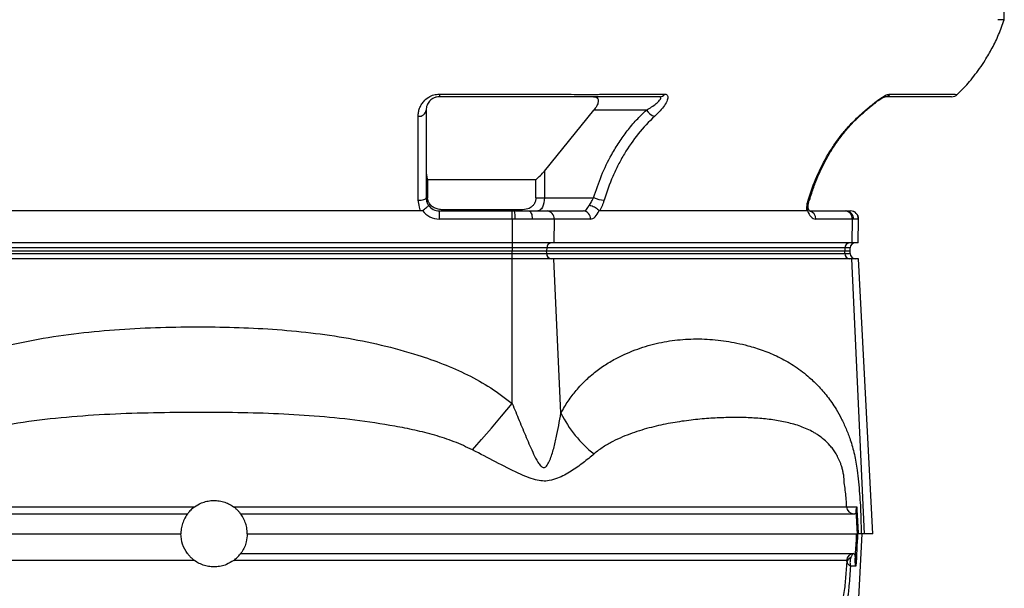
# Model space of a CAD drawing. Extents: x 81 to 677, y -2 to 1879.
# Tile 3 of 8: x 306 to 677, y 225 to 440. Entities that reach past the tile are written whole.
import ezdxf

# ---------------------------------------------------------------- set-up
doc = ezdxf.new("R2010")
doc.units = 0
doc.layers.get('0').update_dxf_attribs({"linetype": 'CONTINUOUS'})

msp = doc.modelspace()

# ---------------------------------------------------------------- linework, layer by layer
at = {"color": 7, "linetype": 'CONTINUOUS'}
for p, q in [((676.84, 439.51), (676.63, 451.52)), ((464.02, 411.53), (510.07, 411.53)), ((464.02, 411.53), (464.02, 410.52)), ((503.56, 382.56), (522.24, 405.52)), ((542.02, 405.52), (522.24, 405.52)), ((503.56, 382.56), (503.56, 372.52)), ((500.38, 379.29), (459.59, 379.29)), ((459.59, 379.29), (459.59, 372.52)), ((500.38, 372.52), (500.38, 379.29)), ((459.02, 372.52), (459.59, 372.52)), ((500.38, 372.52), (503.56, 372.52)), ((503.56, 372.52), (522.11, 372.52)), ((603.36, 371.64), (603.36, 371.65)), ((457.19, 367.52), (301.09, 367.52)), ((464.02, 367.52), (491.43, 367.52)), ((464.02, 364.47), (464.02, 367.52)), ((494.62, 367.91), (466.05, 367.91)), ((491.43, 367.52), (492.36, 367.52)), ((491.43, 364.47), (491.43, 367.52)), ((492.36, 367.52), (497.73, 367.52)), ((497.73, 367.52), (504.6, 367.52)), ((504.6, 367.52), (518.31, 367.52)), ((602.42, 367.52), (524.37, 367.52)), ((603.58, 367.52), (616.9, 367.52)), ((616.9, 367.52), (617.34, 367.52)), ((617.34, 367.52), (618.87, 367.52)), ((618.87, 367.52), (618.94, 367.52)), ((491.43, 364.47), (464.02, 364.47)), ((491.43, 364.47), (491.43, 355.52)), ((492.54, 364.47), (491.43, 364.47)), ((498.98, 364.47), (492.54, 364.47)), ((507.2, 364.47), (498.98, 364.47)), ((507.2, 364.47), (507.07, 355.52)), ((520.91, 364.47), (507.2, 364.47)), ((619.5, 364.47), (605.79, 364.47)), ((619.5, 364.47), (619.36, 355.52)), ((620.02, 364.47), (619.5, 364.47)), ((621.85, 364.47), (620.02, 364.47)), ((621.78, 355.52), (621.94, 364.47)), ((621.94, 364.47), (621.85, 364.47)), ((491.43, 355.52), (266.84, 355.52)), ((491.43, 353.59), (266.84, 353.59)), ((266.84, 352.52), (491.43, 352.52)), ((507.07, 355.52), (491.43, 355.52)), ((491.43, 355.52), (491.43, 353.59)), ((504.46, 353.59), (491.43, 353.59)), ((491.43, 353.59), (491.43, 352.52)), ((491.43, 352.52), (504.42, 352.52)), ((491.43, 351.48), (491.43, 352.52)), ((504.46, 353.59), (504.42, 352.52)), ((504.42, 352.52), (616.72, 352.52)), ((504.44, 351.48), (504.42, 352.52)), ((616.75, 353.59), (504.46, 353.59)), ((619.36, 355.52), (507.07, 355.52)), ((616.75, 353.59), (616.72, 352.52)), ((616.72, 352.52), (618.73, 352.52)), ((616.73, 351.48), (616.72, 352.52)), ((618.76, 353.59), (616.75, 353.59)), ((618.73, 352.52), (618.76, 353.59)), ((618.75, 351.48), (618.73, 352.52)), ((621.78, 355.52), (619.36, 355.52)), ((266.84, 351.48), (491.43, 351.48)), ((491.43, 349.52), (266.84, 349.52)), ((491.43, 349.52), (491.43, 351.48)), ((491.43, 351.48), (504.44, 351.48)), ((507.16, 349.52), (491.43, 349.52)), ((491.43, 295.04), (491.43, 349.52)), ((504.44, 351.48), (616.73, 351.48)), ((619.45, 349.52), (507.16, 349.52)), ((509.79, 291.4), (507.16, 349.52)), ((616.73, 351.48), (618.75, 351.48)), ((621.88, 349.52), (619.45, 349.52)), ((624.15, 246.02), (619.45, 349.52)), ((627.31, 246.02), (621.88, 349.52)), ((393.48, 253.52), (393.48, 253.52)), ((623.2, 246.02), (619.14, 168.52)), ((623.2, 246.02), (621.55, 246.02)), ((624.15, 246.02), (623.2, 246.02)), ((627.31, 246.02), (624.15, 246.02)), ((620.94, 233.78), (618.85, 233.78))]:
    msp.add_line(p, q, dxfattribs=at)
at = {"color": 7, "linetype": 'CONTINUOUS', "flags": 128}
for points in [[(622.01, 403.16), (622.27, 403.21), (622.43, 403.31)], [(456.02, 371.53), (456.6, 371.55), (457.17, 371.61), (457.68, 371.7), (458.14, 371.82), (458.51, 371.97), (458.79, 372.14), (458.96, 372.33), (459.02, 372.52)], [(503.56, 372.52), (503.52, 371.54), (503.37, 370.6), (503.14, 369.74), (502.83, 368.98), (502.45, 368.36), (502.02, 367.9), (501.55, 367.61), (501.06, 367.52)], [(497.73, 367.52), (497.98, 367.46), (498.22, 367.28), (498.43, 367), (498.62, 366.62), (498.78, 366.16), (498.89, 365.63), (498.96, 365.06), (498.98, 364.47)], [(476.51, 277.55), (478.17, 279.45), (479.91, 281.46), (481.72, 283.56), (483.59, 285.75), (485.51, 288), (487.47, 290.31), (489.44, 292.66), (491.43, 295.04)], [(620.67, 235.56), (620.94, 240.79), (620.97, 241.4), (621.13, 244.52), (621.21, 246.02)]]:
    msp.add_lwpolyline(points, dxfattribs=at)
at = {"color": 7, "linetype": 'CONTINUOUS'}
for centre, radius, start, end in [((546.94, 412.98), 2.46, 271.0629, 323.7606), ((631.82, 412.98), 2.46, 271.0621, 323.761), ((657.03, 413.52), 3, 269.9965, 313.4011), ((456.31, 405.89), 2.74, 263.9607, 352.2969), ((546.39, 408.05), 5.05, 210.1454, 255.5885), ((527.27, 384.78), 13.3, 247.1554, 264.778), ((603.05, 371.94), 0.429, 254.755, 314.6237), ((464.02, 372.47), 8, 217.0557, 270), ((464.02, 372.52), 5, 214.6624, 270), ((466.93, 368.72), 1.2, 222.411, 267.2567), ((479.84, 365.24), 12.73, 356.5355, 10.3338), ((495.76, 369.37), 1.85, 232.1574, 268.8954), ((504.38, 364.7), 2.83, 355.2911, 85.5071), ((518.09, 364.7), 2.83, 355.2915, 85.5067), ((602.91, 364.68), 2.88, 355.7529, 76.7541), ((616.68, 364.7), 2.83, 355.2915, 85.5067), ((617.17, 364.66), 2.86, 356.0814, 86.5794), ((618.86, 364.53), 2.99, 358.8707, 89.8633), ((618.94, 364.52), 3, 359, 90), ((506.32, 353.65), 1.87, 94.22, 182.0081), ((618.62, 353.65), 1.87, 94.2195, 182.0086), ((620.76, 353.52), 2, 90, 178), ((506.31, 351.39), 1.88, 177.0871, 265.6902), ((618.61, 351.39), 1.88, 177.0871, 265.6902), ((620.74, 351.52), 2, 181, 270), ((550.81, 311.98), 45.89, 206.6459, 231.5409), ((620.12, 256.21), 2.69, 182.9546, 269.8948), ((620.12, 235.82), 2.69, 90.1079, 177.0456), ((619.81, 234.9), 2.27, 111.4936, 170.3832)]:
    msp.add_arc(centre, radius, start, end, dxfattribs=at)
for centre, major_axis, ratio, start_param, end_param in [((518.43, 372.52), (0.16, 5), 0.49961, 3.157699, 4.123523), ((521.03, 372.47), (0.16, 8), 0.499848, 3.151666, 4.075719), ((605.91, 372.47), (0.16, 8), 0.499848, 2.227613, 3.151666)]:
    msp.add_ellipse(centre, major_axis=major_axis, ratio=ratio, start_param=start_param, end_param=end_param, dxfattribs=at)
for points, knots in [([(659.04, 411.38), (659.69, 411.99), (661.96, 414.11), (665.55, 418.36), (669.31, 423.61), (672.36, 428.89), (674.84, 433.98), (676.16, 437.64), (676.84, 439.52)], [0, 0, 0, 0, 0.079357, 0.276968, 0.495748, 0.653709, 0.821657, 1, 1, 1, 1]), ([(676.84, 439.52), (676.73, 439.52), (676.52, 439.52), (675.1, 439.52), (674.39, 439.52)], [0, 0, 0, 0, 0.500001, 1, 1, 1, 1]), ([(456.02, 403.16), (456.04, 403.66), (456.09, 404.66), (456.49, 406.11), (457.14, 407.52), (458.18, 408.99), (459.72, 410.34), (461.82, 411.34), (463.29, 411.46), (464.02, 411.53)], [0, 0, 0, 0, 0.148517, 0.296889, 0.423136, 0.549175, 0.730158, 0.865558, 1, 1, 1, 1]), ([(464.02, 410.52), (463.62, 410.49), (463.16, 410.46), (462.3, 410.24), (461.28, 409.79), (460.06, 408.73), (459.17, 407.18), (459.07, 406.11), (459.02, 405.52)], [0, 0, 0, 0, 0.0966052, 0.1133834, 0.2341515, 0.4088994, 0.6707985, 1, 1, 1, 1]), ([(546.98, 410.52), (543.01, 410.52), (537.04, 410.52), (529.91, 410.52), (526.12, 410.52), (523.68, 410.52), (521.22, 410.52), (519.18, 410.52), (516.84, 410.52), (514.07, 410.52), (510.88, 410.52), (504.59, 410.52), (488.97, 410.52), (474.49, 410.52), (464.02, 410.52)], [0, 0, 0, 0, 0.220404, 0.330606, 0.385823, 0.440865, 0.464338, 0.488432, 0.513025, 0.538331, 0.569313, 0.601179, 0.711462, 1, 1, 1, 1]), ([(510.07, 411.53), (510.07, 411.53), (511.67, 411.53), (514.28, 411.38), (517.7, 411.37), (520.39, 411.36), (522.76, 411.4), (524.69, 411.43), (525.44, 411.53), (525.9, 411.53), (525.9, 411.53)], [0, 0, 0, 0, 0.000003, 0.251727, 0.413267, 0.574808, 0.736681, 0.89856, 0.999998, 1, 1, 1, 1]), ([(522.12, 410.52), (522.2, 410.52), (522.61, 410.51), (523.25, 410.33), (523.77, 409.81), (523.95, 408.98), (523.69, 407.75), (523.01, 406.51), (522.41, 405.74), (522.24, 405.52)], [0, 0, 0, 0, 0.039165, 0.179491, 0.32018, 0.454079, 0.640725, 0.898606, 1, 1, 1, 1]), ([(525.9, 411.53), (525.9, 411.53), (526.79, 411.53), (532.11, 411.53), (539.53, 411.53), (546.24, 411.53), (548.93, 411.53)], [0, 0, 0, 0, 0.000001, 0.130284, 0.651414, 1, 1, 1, 1]), ([(542.02, 405.52), (542.69, 405.91), (544.03, 406.69), (545.74, 407.93), (546.97, 409.1), (547.51, 409.98), (547.47, 410.45), (547.12, 410.5), (546.98, 410.52)], [0, 0, 0, 0, 0.216985, 0.433441, 0.642477, 0.801099, 0.920255, 1, 1, 1, 1]), ([(548.93, 411.53), (549.16, 411.49), (549.73, 411.42), (550.14, 410.67), (549.93, 409.22), (548.9, 407.25), (547.23, 405.16), (545.83, 403.83), (545.13, 403.16)], [0, 0, 0, 0, 0.095371, 0.231788, 0.399678, 0.604994, 0.802228, 1, 1, 1, 1]), ([(622.01, 403.16), (622.57, 403.66), (623.68, 404.66), (625.37, 406.11), (627.01, 407.52), (628.84, 408.99), (630.73, 410.34), (632.57, 411.34), (633.39, 411.46), (633.81, 411.53)], [0, 0, 0, 0, 0.148516, 0.296889, 0.423136, 0.549174, 0.730158, 0.865558, 1, 1, 1, 1]), ([(622.44, 403.3), (622.71, 403.55), (623.45, 404.24), (624.77, 405.36), (626.24, 406.63), (627.6, 407.75), (628.81, 408.7), (629.87, 409.45), (630.73, 409.99), (631.41, 410.33), (631.8, 410.5), (632, 410.52), (631.95, 410.52), (631.94, 410.52)], [0, 0, 0, 0, 0.087609, 0.242951, 0.386633, 0.513381, 0.624358, 0.721909, 0.805627, 0.877172, 0.940138, 0.995871, 1, 1, 1, 1]), ([(656.97, 410.52), (656.98, 410.52), (657.01, 410.52), (656.52, 410.52), (655.37, 410.52), (652.07, 410.52), (644.42, 410.52), (637.13, 410.52), (631.86, 410.52)], [0, 0, 0, 0, 0.02478, 0.075457, 0.137502, 0.201318, 0.422171, 1, 1, 1, 1]), ([(633.81, 411.53), (634.81, 411.53), (639.81, 411.53), (645.04, 411.53), (651.28, 411.53), (653.95, 411.53), (656.4, 411.53), (656.83, 411.53), (656.83, 411.53)], [0, 0, 0, 0, 0.130282, 0.651413, 0.682134, 0.942854, 0.999999, 1, 1, 1, 1]), ([(656.83, 411.53), (656.83, 411.53), (657.62, 411.53), (658.49, 411.38), (659.09, 411.37), (659.06, 411.37), (659.05, 411.37)], [0, 0, 0, 0, 0.000006, 0.503679, 0.822838, 1, 1, 1, 1]), ([(459.02, 405.52), (459.02, 403.94), (459.02, 400.76), (459.02, 395.48), (459.02, 390.06), (459.02, 384.54), (459.02, 378.7), (459.02, 374.58), (459.02, 372.52)], [0, 0, 0, 0, 0.180032, 0.362302, 0.519271, 0.676256, 0.838123, 1, 1, 1, 1]), ([(522.11, 372.52), (523.04, 375.31), (524.92, 380.95), (528.31, 387.83), (531.66, 393.38), (534.77, 397.74), (538.2, 401.84), (540.75, 404.29), (542.02, 405.52)], [0, 0, 0, 0, 0.220419, 0.443897, 0.581053, 0.718202, 0.859107, 1, 1, 1, 1]), ([(456.02, 371.53), (456.02, 374.62), (456.02, 377.61), (456.02, 383.38), (456.02, 386.17), (456.02, 390.18), (456.02, 391.49), (456.02, 393.41), (456.02, 394.04), (456.02, 395.28), (456.02, 395.89), (456.02, 397.7), (456.02, 398.86), (456.02, 401.08), (456.02, 402.15), (456.02, 403.16)], [0, 0, 0, 0, 0.25, 0.25, 0.5, 0.5, 0.625, 0.625, 0.6875, 0.6875, 0.75, 0.75, 0.875, 0.875, 1, 1, 1, 1]), ([(545.13, 403.16), (542.9, 401.13), (540.85, 398.93), (537.04, 394.19), (535.29, 391.66), (532.89, 387.64), (532.12, 386.26), (530.68, 383.44), (530, 382.01), (528.09, 377.63), (527, 374.62), (526.06, 371.53)], [0, 0, 0, 0, 0.25, 0.25, 0.5, 0.5, 0.625, 0.625, 0.75, 0.75, 1, 1, 1, 1]), ([(602.94, 371.53), (603.88, 374.62), (604.97, 377.61), (607.48, 383.38), (608.9, 386.17), (611.28, 390.18), (612.12, 391.49), (613.44, 393.41), (613.9, 394.04), (614.82, 395.28), (615.29, 395.89), (616.74, 397.7), (617.74, 398.86), (619.82, 401.08), (620.9, 402.15), (622.01, 403.16)], [0, 0, 0, 0, 0.25, 0.25, 0.5, 0.5, 0.625, 0.625, 0.6875, 0.6875, 0.75, 0.75, 0.875, 0.875, 1, 1, 1, 1]), ([(603.46, 371.61), (603.73, 372.49), (604.44, 374.85), (605.76, 378.46), (607.46, 382.53), (609.38, 386.37), (611.57, 390.16), (613.98, 393.79), (616.62, 397.24), (619.42, 400.44), (621.42, 402.36), (622.42, 403.33)], [0, 0, 0, 0, 0.0713661, 0.1909862, 0.3007864, 0.4170241, 0.5308256, 0.6504812, 0.7686091, 0.8847227, 1, 1, 1, 1]), ([(459.02, 382.56), (459.04, 382), (459.08, 380.86), (459.42, 379.82), (459.59, 379.29)], [0, 0, 0, 0, 0.49564, 1, 1, 1, 1]), ([(500.38, 379.29), (500.98, 379.8), (501.54, 380.33), (502.59, 381.43), (503.09, 381.99), (503.56, 382.56)], [0, 0, 0, 0, 0.5, 0.5, 1, 1, 1, 1]), ([(457.19, 367.52), (457.19, 367.52), (456.77, 367.52), (456.35, 369.59), (456.15, 370.78), (456.02, 371.53)], [0, 0, 0, 0, 0.000011, 0.366698, 1, 1, 1, 1]), ([(459.02, 372.52), (459.07, 371.94), (459.15, 370.95), (459.68, 370.05), (459.9, 369.67)], [0, 0, 0, 0, 0.58097, 1, 1, 1, 1]), ([(466.05, 367.91), (465.51, 367.93), (464.41, 367.96), (462.82, 368.32), (461.35, 369.04), (460.28, 370.13), (459.69, 371.37), (459.62, 372.16), (459.59, 372.52)], [0, 0, 0, 0, 0.191495, 0.387068, 0.566322, 0.746915, 0.886506, 1, 1, 1, 1]), ([(500.38, 372.52), (500.34, 372.08), (500.27, 371.21), (499.71, 370.06), (498.77, 368.99), (497.06, 368.05), (495.56, 367.96), (494.62, 367.91)], [0, 0, 0, 0, 0.138356, 0.276447, 0.419696, 0.637084, 1, 1, 1, 1]), ([(520.42, 369.67), (520.49, 369.77), (520.91, 370.34), (521.5, 371.32), (521.94, 372.18), (522.11, 372.52)], [0, 0, 0, 0, 0.111344, 0.65872, 1, 1, 1, 1]), ([(526.06, 371.53), (525.96, 371.18), (525.84, 370.83), (525.59, 370.13), (525.45, 369.79), (525.17, 369.11), (525.02, 368.78), (524.71, 368.14), (524.54, 367.82), (524.37, 367.52)], [0, 0, 0, 0, 0.25, 0.25, 0.5, 0.5, 0.75, 0.75, 1, 1, 1, 1]), ([(602.42, 367.52), (602.42, 367.52), (602.42, 367.52), (602.36, 369.59), (602.72, 370.78), (602.94, 371.53)], [0, 0, 0, 0, 0.000007, 0.366697, 1, 1, 1, 1]), ([(602.93, 368.46), (602.92, 368.69), (602.89, 369.24), (603.02, 370.29), (603.2, 371.15), (603.35, 371.61), (603.36, 371.65)], [0, 0, 0, 0, 0.2571529, 0.6056621, 0.9617758, 1, 1, 1, 1]), ([(457.63, 367.65), (457.56, 367.6), (457.42, 367.53), (457.26, 367.52), (457.19, 367.52)], [0, 0, 0, 0, 0.556309, 1, 1, 1, 1]), ([(457.63, 367.65), (457.91, 367.84), (458.45, 368.23), (459.16, 368.79), (459.67, 369.26), (459.9, 369.55), (459.92, 369.65), (459.91, 369.67), (459.9, 369.67)], [0, 0, 0, 0, 0.211462, 0.422939, 0.634344, 0.847024, 0.995895, 1, 1, 1, 1]), ([(520.42, 369.67), (520.43, 369.67), (520.62, 369.65), (521.13, 369.55), (521.98, 369.26), (522.88, 368.79), (523.66, 368.23), (523.99, 367.84), (524.15, 367.65)], [0, 0, 0, 0, 0.0041039, 0.1529755, 0.3656518, 0.5770619, 0.7885368, 1, 1, 1, 1]), ([(524.37, 367.52), (524.33, 367.52), (524.25, 367.53), (524.18, 367.61), (524.15, 367.65)], [0, 0, 0, 0, 0.5596584, 1, 1, 1, 1]), ([(602.64, 367.65), (602.61, 367.6), (602.53, 367.53), (602.46, 367.52), (602.42, 367.52)], [0, 0, 0, 0, 0.55629, 1, 1, 1, 1]), ([(602.64, 367.65), (602.77, 367.84), (602.95, 368.12), (602.9, 368.38), (602.88, 368.46)], [0, 0, 0, 0, 0.6997203, 1, 1, 1, 1]), ([(603.59, 367.44), (603.59, 367.43), (603.58, 367.43), (603.35, 367.69), (603.11, 368.1), (602.97, 368.47), (602.93, 368.58)], [0, 0, 0, 0, 0.2155123, 0.5381011, 0.8621287, 1, 1, 1, 1]), ([(266.84, 305.02), (268.92, 306), (273.08, 307.95), (282.13, 311.46), (294.09, 315.25), (309.08, 318.72), (324.31, 321.17), (339.69, 322.76), (355.1, 323.64), (370.18, 323.94), (384.93, 323.83), (399.35, 323.22), (413.74, 321.99), (428.02, 320.03), (442.14, 317.21), (454.61, 313.81), (465.46, 310.02), (474.66, 305.96), (483.49, 301.13), (488.79, 297.06), (491.43, 295.04)], [0, 0, 0, 0, 0.029611, 0.059225, 0.125077, 0.191093, 0.257351, 0.32378, 0.390192, 0.456309, 0.518135, 0.580182, 0.642246, 0.704188, 0.765953, 0.827589, 0.870687, 0.913971, 0.957106, 1, 1, 1, 1]), ([(509.79, 291.4), (510.69, 292.96), (512.49, 296.07), (515.71, 300.26), (519.35, 304.13), (523.41, 307.55), (527.61, 310.39), (533.03, 313.32), (539.7, 316.06), (547.66, 318.2), (555.73, 319.31), (563.88, 319.44), (572.04, 318.63), (579.4, 317.12), (585.96, 315.14), (591.69, 312.75), (597.36, 309.57), (602.33, 305.89), (606.6, 301.92), (610.16, 297.83), (613.11, 293.6), (615.45, 289.45), (617.25, 285.62), (618.95, 281.14), (620.43, 275.92), (621.61, 269.05), (622.35, 261.07), (622.83, 253.06), (622.87, 248.05), (622.89, 246.02)], [0, 0, 0, 0, 0.02761, 0.055236, 0.088897, 0.122655, 0.156466, 0.1902, 0.250227, 0.31046, 0.370842, 0.431273, 0.491621, 0.551726, 0.594298, 0.63697, 0.679561, 0.722021, 0.75126, 0.780543, 0.809711, 0.828319, 0.846966, 0.865541, 0.88823, 0.910895, 0.944101, 0.977312, 1, 1, 1, 1]), ([(491.43, 295.04), (492.31, 292.91), (494.07, 288.65), (496.72, 282.28), (498.99, 277), (500.78, 273.43), (501.84, 271.84), (502.54, 271.17), (503.02, 270.9), (503.48, 270.87), (503.93, 271.04), (504.67, 271.72), (505.78, 273.94), (506.98, 277.55), (508.44, 283.7), (509.25, 288.32), (509.79, 291.4)], [0, 0, 0, 0, 0.135353, 0.270697, 0.405936, 0.473606, 0.507525, 0.520604, 0.533819, 0.542757, 0.551679, 0.566478, 0.609464, 0.706675, 0.804202, 1, 1, 1, 1]), ([(476.51, 277.55), (474.2, 278.64), (469.57, 280.82), (462.26, 283.16), (454.8, 285.03), (444.78, 287), (432.16, 288.91), (416.89, 290.4), (401.52, 291.28), (386.12, 291.66), (370.37, 291.69), (354.27, 291.52), (337.84, 290.94), (321.46, 289.77), (305.23, 287.76), (290.86, 285.21), (282.08, 282.78), (278.52, 281.8)], [0, 0, 0, 0, 0.038342, 0.076823, 0.115423, 0.153927, 0.230301, 0.306791, 0.383384, 0.459991, 0.536464, 0.618055, 0.699828, 0.781567, 0.863147, 0.944577, 1, 1, 1, 1]), ([(616.43, 267.32), (616.43, 267.36), (616.42, 267.39), (616.42, 267.45), (616.4, 267.55), (616.39, 267.65), (616.36, 267.84), (616.34, 267.96), (616.28, 268.34), (616.23, 268.58), (616.09, 269.3), (615.99, 269.76), (615.76, 270.66), (615.63, 271.09), (615.37, 271.92), (615.23, 272.31), (614.79, 273.44), (614.49, 274.11), (613.87, 275.36), (613.54, 275.93), (612.88, 277), (612.54, 277.5), (611.84, 278.42), (611.49, 278.85), (610.43, 280.06), (609.7, 280.77), (608.22, 282.05), (607.47, 282.61), (606.32, 283.38), (605.93, 283.63), (605.15, 284.09), (604.76, 284.31), (602.79, 285.36), (601.17, 286.04), (597.83, 287.18), (596.12, 287.64), (593.49, 288.22), (592.6, 288.39), (590.79, 288.7), (589.88, 288.84), (587.1, 289.21), (585.2, 289.39), (581.33, 289.65), (579.35, 289.73), (575.3, 289.78), (573.23, 289.76), (569, 289.63), (566.85, 289.51), (562.46, 289.17), (560.23, 288.95), (555.68, 288.38), (553.37, 288.04), (549.85, 287.4), (548.67, 287.16), (546.29, 286.65), (545.09, 286.37), (541.48, 285.44), (539.06, 284.72), (535.42, 283.42), (534.21, 282.95), (531.78, 281.91), (530.56, 281.34), (528.75, 280.4), (528.14, 280.07), (526.95, 279.37), (526.35, 279.01), (524.57, 277.85), (523.41, 277), (522.27, 276.05)], [0, 0, 0, 0, 0.000488, 0.000488, 0.000977, 0.001953, 0.001953, 0.003906, 0.003906, 0.007813, 0.007813, 0.015625, 0.015625, 0.023438, 0.023438, 0.03125, 0.03125, 0.046875, 0.046875, 0.0625, 0.0625, 0.078125, 0.078125, 0.09375, 0.09375, 0.125, 0.125, 0.15625, 0.15625, 0.171875, 0.171875, 0.1875, 0.1875, 0.25, 0.25, 0.3125, 0.3125, 0.34375, 0.34375, 0.375, 0.375, 0.4375, 0.4375, 0.5, 0.5, 0.5625, 0.5625, 0.625, 0.625, 0.6875, 0.6875, 0.75, 0.75, 0.78125, 0.78125, 0.8125, 0.8125, 0.875, 0.875, 0.90625, 0.90625, 0.9375, 0.9375, 0.953125, 0.953125, 0.96875, 0.96875, 1, 1, 1, 1]), ([(522.27, 276.05), (520.93, 274.93), (518.26, 272.69), (513.71, 269.44), (509.38, 267.12), (505.67, 265.91), (502.86, 265.76), (500.02, 266.26), (496.98, 267.31), (492.01, 269.55), (485.24, 272.98), (479.42, 276.03), (476.51, 277.55)], [0, 0, 0, 0, 0.121525, 0.24317, 0.364189, 0.430462, 0.482315, 0.532736, 0.597746, 0.662895, 0.831406, 1, 1, 1, 1]), ([(617.43, 256.07), (617.35, 257.95), (617.18, 261.72), (616.43, 265.45), (616.43, 267.32), (616.43, 267.32)], [0, 0, 0, 0, 0.498633, 0.999995, 1, 1, 1, 1]), ([(110.74, 255.88), (110.73, 255.88), (110.72, 255.89), (111.66, 255.9), (113.43, 255.91), (116.1, 255.92), (119.65, 255.93), (124.1, 255.94), (129.32, 255.95), (135.28, 255.96), (141.91, 255.97), (149.35, 255.99), (157.61, 256), (166.69, 256.01), (176.31, 256.02), (186.4, 256.03), (196.88, 256.04), (208, 256.06), (219.77, 256.07), (232.15, 256.07), (244.84, 256.07), (257.79, 256.07), (270.96, 256.07), (284.56, 256.07), (298.57, 256.07), (312.96, 256.07), (326.29, 256.07), (338.48, 256.07), (349.5, 256.07), (360.58, 256.07), (368, 256.07), (371.71, 256.07)], [0, 0, 0, 0, 0.022518, 0.059048, 0.095606, 0.132135, 0.169755, 0.207406, 0.245025, 0.281046, 0.317096, 0.353117, 0.390234, 0.427384, 0.464501, 0.49972, 0.534966, 0.570184, 0.606438, 0.642722, 0.678976, 0.713995, 0.749044, 0.784065, 0.820129, 0.856224, 0.892288, 0.919115, 0.945943, 0.972971, 1, 1, 1, 1]), ([(371.71, 256.07), (371.24, 255.69), (370.49, 255.09), (369.74, 254.27), (369.33, 253.77), (369.16, 253.54), (369.14, 253.52), (369.14, 253.52)], [0, 0, 0, 0, 0.363064, 0.569968, 0.745127, 0.921236, 1, 1, 1, 1]), ([(371.71, 256.07), (372.58, 256.63), (374.04, 257.56), (376.38, 258.26), (378.47, 258.56), (380.59, 258.49), (382.67, 258.07), (384.64, 257.31), (385.9, 256.56), (386.52, 256.11), (386.56, 256.07)], [0, 0, 0, 0, 0.192789, 0.325529, 0.45827, 0.591029, 0.723787, 0.856488, 0.989188, 1, 1, 1, 1]), ([(389.14, 253.52), (389.14, 253.52), (389.12, 253.54), (389.05, 253.64), (388.99, 253.71), (388.86, 253.88), (388.77, 253.99), (388.57, 254.22), (388.46, 254.35), (388.22, 254.61), (388.09, 254.75), (387.81, 255.02), (387.66, 255.16), (387.21, 255.57), (386.9, 255.83), (386.56, 256.07)], [0, 0, 0, 0, 0.125, 0.125, 0.25, 0.25, 0.375, 0.375, 0.5, 0.5, 0.625, 0.625, 0.75, 0.75, 1, 1, 1, 1]), ([(386.56, 256.07), (391.12, 256.07), (400.26, 256.07), (413.96, 256.07), (427.65, 256.07), (441.25, 256.07), (454.77, 256.07), (468.14, 256.07), (481.31, 256.07), (493.94, 256.07), (505.99, 256.07), (517.44, 256.07), (528.55, 256.07), (539.25, 256.07), (549.5, 256.07), (559.03, 256.07), (567.84, 256.07), (575.92, 256.07), (583.44, 256.07), (590.36, 256.07), (596.61, 256.07), (600.85, 256.07), (605.12, 256.07), (608.6, 256.07), (612.02, 256.07), (614.38, 256.07), (616.25, 256.07), (617.04, 256.07), (617.43, 256.07)], [0, 0, 0, 0, 0.039273, 0.078662, 0.11891, 0.15919, 0.199438, 0.240886, 0.28237, 0.323819, 0.363542, 0.403298, 0.443022, 0.483926, 0.524865, 0.565768, 0.605053, 0.644369, 0.683653, 0.724109, 0.7646, 0.805057, 0.817743, 0.868521, 0.901243, 0.933964, 0.966982, 1, 1, 1, 1]), ([(617.43, 256.07), (617.66, 256.07), (618.06, 256.07), (619.3, 256.07), (620.39, 256.07), (621.1, 256.07), (621.24, 256.07)], [0, 0, 0, 0, 0.376085, 0.652619, 0.931945, 1, 1, 1, 1]), ([(621.03, 255.04), (621.06, 255.38), (621.1, 255.72), (621.24, 256.07), (621.24, 256.07)], [0, 0, 0, 0, 0.992907, 1, 1, 1, 1]), ([(621.24, 256.07), (621.27, 255.55), (621.37, 253.7), (621.5, 251.09), (621.66, 248.27), (621.74, 246.76), (621.79, 246.02)], [0, 0, 0, 0, 0.15679, 0.551491, 0.777498, 1, 1, 1, 1]), ([(133.51, 253.52), (133.97, 253.52), (136.9, 253.52), (143.4, 253.52), (153.03, 253.52), (163.72, 253.52), (175.31, 253.52), (187.74, 253.52), (201.04, 253.52), (215.1, 253.52), (229.82, 253.52), (245.18, 253.52), (261.09, 253.52), (277.53, 253.52), (294.37, 253.52), (310.5, 253.52), (325.79, 253.52), (340.16, 253.52), (354.63, 253.52), (364.3, 253.52), (369.14, 253.52)], [0, 0, 0, 0, 0.011521, 0.073815, 0.136031, 0.198026, 0.258687, 0.319559, 0.380502, 0.441372, 0.502032, 0.562145, 0.622469, 0.682865, 0.743191, 0.803306, 0.852441, 0.901653, 0.950865, 1, 1, 1, 1]), ([(369.14, 253.52), (368.67, 252.82), (367.82, 251.54), (367.05, 249.41), (366.69, 247.6), (366.65, 246.45), (366.64, 246.02)], [0, 0, 0, 0, 0.313087, 0.571597, 0.837593, 1, 1, 1, 1]), ([(389.14, 253.52), (397.33, 253.52), (405.49, 253.52), (426.83, 253.52), (439.88, 253.52), (465.27, 253.52), (477.6, 253.52), (501.23, 253.52), (512.53, 253.52), (533.81, 253.52), (543.79, 253.52), (562.19, 253.52), (570.61, 253.52), (585.66, 253.52), (592.31, 253.52), (603.62, 253.52), (608.28, 253.52), (615.53, 253.52), (618.12, 253.52), (620.02, 253.52), (620.33, 253.52), (620.58, 253.52)], [0.5228312, 0.5228312, 0.5228312, 0.5228312, 0.5411686, 0.5411686, 0.5712321, 0.5712321, 0.6012956, 0.6012956, 0.6313591, 0.6313591, 0.6614227, 0.6614227, 0.6914862, 0.6914862, 0.7215497, 0.7215497, 0.7516132, 0.7516132, 0.7816767, 0.7816767, 0.789144, 0.789144, 0.789144, 0.789144]), ([(391.64, 246.02), (391.6, 246.78), (391.52, 248.23), (390.93, 250.32), (390.14, 252.08), (389.43, 253.09), (389.14, 253.52)], [0, 0, 0, 0, 0.284307, 0.54172, 0.806602, 1, 1, 1, 1]), ([(621.03, 255.04), (621.03, 254.79), (621.02, 254.22), (620.97, 253.86), (620.84, 253.52), (620.69, 253.52), (620.58, 253.52)], [0, 0, 0, 0, 0.139929, 0.327288, 0.519276, 1, 1, 1, 1]), ([(621.5, 246.02), (621.46, 246.76), (621.42, 247.5), (621.38, 248.24), (621.34, 249), (621.3, 249.76), (621.26, 250.52), (621.21, 251.52), (621.16, 252.52), (621.11, 253.52), (621.09, 253.84), (621.07, 254.17), (621.06, 254.5), (621.05, 254.68), (621.04, 254.86), (621.03, 255.04)], [0, 0, 0, 0, 0.002228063, 0.002228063, 0.002228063, 0.004507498, 0.004507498, 0.004507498, 0.00751035, 0.00751035, 0.00751035, 0.008490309, 0.008490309, 0.008490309, 0.009032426, 0.009032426, 0.009032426, 0.009032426]), ([(107.31, 246.02), (107.29, 246.02), (107.24, 246.02), (108.1, 246.02), (109.83, 246.02), (112.5, 246.02), (116.07, 246.02), (120.47, 246.02), (125.64, 246.02), (131.53, 246.02), (138.25, 246.02), (145.83, 246.02), (154.26, 246.02), (163.29, 246.02), (172.85, 246.02), (182.86, 246.02), (193.56, 246.02), (204.95, 246.02), (217.01, 246.02), (229.42, 246.02), (242.12, 246.02), (255.07, 246.02), (268.51, 246.02), (282.42, 246.02), (296.75, 246.02), (310.94, 246.02), (324.93, 246.02), (338.7, 246.02), (352.61, 246.02), (361.96, 246.02), (366.64, 246.02)], [0, 0, 0, 0, 0.020016, 0.057081, 0.094116, 0.132257, 0.17043, 0.20857, 0.245107, 0.281673, 0.318209, 0.355853, 0.39353, 0.431174, 0.466935, 0.502723, 0.538484, 0.575303, 0.612152, 0.648971, 0.684406, 0.71987, 0.755305, 0.791797, 0.828319, 0.864811, 0.898413, 0.932015, 0.966008, 1, 1, 1, 1]), ([(369.14, 238.52), (368.42, 239.66), (366.98, 241.95), (366.75, 244.66), (366.64, 246.02)], [0, 0, 0, 0, 0.495552, 1, 1, 1, 1]), ([(391.64, 246.02), (391.57, 244.98), (391.44, 243.25), (390.62, 240.94), (389.84, 239.49), (389.28, 238.72), (389.14, 238.52)], [0, 0, 0, 0, 0.386652, 0.644146, 0.909102, 1, 1, 1, 1]), ([(391.64, 246.02), (394.04, 246.02), (402.21, 246.02), (416.08, 246.02), (433.1, 246.02), (449.85, 246.02), (466.21, 246.02), (482.02, 246.02), (497.22, 246.02), (511.78, 246.02), (525.71, 246.02), (538.91, 246.02), (550.54, 246.02), (560.72, 246.02), (569.59, 246.02), (578.39, 246.02), (586.92, 246.02), (594.98, 246.02), (602.05, 246.02), (608.09, 246.02), (613.1, 246.02), (616.98, 246.02), (619.84, 246.02), (620.75, 246.02), (621.21, 246.02)], [0, 0, 0, 0, 0.020325, 0.069105, 0.118057, 0.167067, 0.216016, 0.264794, 0.312856, 0.361086, 0.409372, 0.4576, 0.50566, 0.544792, 0.583953, 0.623084, 0.669724, 0.716524, 0.763377, 0.810175, 0.856813, 0.904523, 0.95229, 1, 1, 1, 1]), ([(621.21, 246.02), (621.22, 246.02), (621.26, 246.02), (621.37, 246.02), (621.45, 246.02), (621.55, 246.02)], [0, 0, 0, 0, 0.5, 0.5, 1, 1, 1, 1]), ([(369.14, 238.52), (369.15, 238.5), (369.19, 238.45), (369.43, 238.13), (369.87, 237.62), (370.61, 236.84), (371.32, 236.28), (371.71, 235.96)], [0, 0, 0, 0, 0.151914, 0.303513, 0.462321, 0.696819, 1, 1, 1, 1]), ([(386.56, 235.96), (387.02, 236.33), (387.74, 236.91), (388.52, 237.74), (388.95, 238.27), (389.12, 238.5), (389.13, 238.51), (389.14, 238.52)], [0, 0, 0, 0, 0.353769, 0.552429, 0.75271, 0.923062, 1, 1, 1, 1]), ([(389.14, 238.52), (392.41, 238.52), (401.44, 238.52), (416.14, 238.52), (433.14, 238.52), (449.86, 238.52), (466.2, 238.52), (481.97, 238.52), (497.14, 238.52), (511.67, 238.52), (525.57, 238.52), (538.75, 238.52), (550.36, 238.52), (560.51, 238.52), (569.37, 238.52), (578.15, 238.52), (586.65, 238.52), (594.69, 238.52), (601.74, 238.52), (607.76, 238.52), (612.52, 238.52), (616.11, 238.52), (618.75, 238.52), (619.79, 238.52), (620.31, 238.52)], [0, 0, 0, 0, 0.028027, 0.077416, 0.12698, 0.1766, 0.226161, 0.275548, 0.32421, 0.373042, 0.421931, 0.470762, 0.519423, 0.559042, 0.598692, 0.638312, 0.685529, 0.732909, 0.780343, 0.82772, 0.874936, 0.916612, 0.958324, 1, 1, 1, 1]), ([(620.11, 238.52), (619.95, 238.46), (619.62, 238.34), (619.21, 237.62), (619.02, 237.1), (618.98, 237.01)], [0, 0, 0, 0, 0.450859, 0.902369, 1, 1, 1, 1]), ([(620.31, 238.52), (620.39, 238.41), (620.53, 238.25), (620.62, 237.32), (620.67, 236.52), (620.67, 235.83), (620.67, 235.56)], [0, 0, 0, 0, 0.425326, 0.638605, 0.858583, 1, 1, 1, 1]), ([(371.71, 235.96), (368.03, 235.96), (360.67, 235.96), (349.61, 235.96), (338.56, 235.96), (326.46, 235.96), (313.38, 235.96), (299.4, 235.96), (285.5, 235.96), (271.75, 235.96), (258.18, 235.96), (245.09, 235.96), (232.52, 235.96), (220.47, 235.96), (208.78, 235.98), (197.5, 235.99), (186.69, 236.01), (176.51, 236.02), (166.98, 236.03), (158.14, 236.04), (149.9, 236.05), (142.33, 236.06), (135.46, 236.07), (129.43, 236.08), (124.25, 236.1), (119.89, 236.11), (116.32, 236.12), (113.56, 236.13), (111.69, 236.14), (110.72, 236.15), (110.72, 236.16), (110.73, 236.16)], [0, 0, 0, 0, 0.026792, 0.053584, 0.080576, 0.107569, 0.142546, 0.177551, 0.212528, 0.248542, 0.284586, 0.320597, 0.355769, 0.390967, 0.426138, 0.462344, 0.49858, 0.534786, 0.570758, 0.606759, 0.64273, 0.6798, 0.716901, 0.75397, 0.790449, 0.826958, 0.863437, 0.901008, 0.93861, 0.976181, 1, 1, 1, 1]), ([(386.56, 235.96), (385.65, 235.39), (384.15, 234.43), (381.75, 233.74), (379.66, 233.47), (377.54, 233.56), (375.47, 234), (373.51, 234.79), (372.29, 235.53), (371.72, 235.96), (371.71, 235.96)], [0, 0, 0, 0, 0.20216, 0.334762, 0.467364, 0.600044, 0.732725, 0.86548, 0.998233, 1, 1, 1, 1]), ([(617.43, 235.96), (616.81, 235.96), (615.59, 235.96), (612.26, 235.96), (607.82, 235.96), (602.54, 235.96), (596.77, 235.96), (590.73, 235.96), (583.94, 235.96), (576.39, 235.96), (568.09, 235.96), (559.21, 235.96), (549.78, 235.96), (539.85, 235.96), (529.29, 235.96), (518.11, 235.96), (506.34, 235.96), (494.18, 235.96), (481.69, 235.96), (468.91, 235.96), (455.69, 235.96), (442.06, 235.96), (428.06, 235.96), (414.11, 235.96), (400.27, 235.96), (391.14, 235.96), (386.56, 235.96)], [0, 0, 0, 0, 0.048207, 0.096415, 0.145587, 0.19476, 0.234049, 0.27337, 0.312659, 0.353129, 0.393633, 0.434103, 0.473836, 0.513601, 0.553335, 0.594248, 0.635195, 0.676108, 0.716364, 0.756652, 0.796907, 0.838367, 0.879861, 0.92132, 0.960601, 1, 1, 1, 1]), ([(609.56, 207.93), (610.64, 209.43), (612.82, 212.46), (614.72, 216.69), (615.86, 220.29), (616.48, 223.13), (616.84, 226.07), (617.22, 230.13), (617.43, 233.2), (617.58, 235.28)], [0, 0, 0, 0, 0.1907801, 0.3867301, 0.4852384, 0.5836778, 0.6857206, 0.787881, 1, 1, 1, 1]), ([(618.85, 233.78), (618.71, 231.3), (618.53, 228.84), (618.26, 225.76), (618.2, 225.14), (618.09, 223.92), (618.02, 223.3), (617.78, 221.47), (617.58, 220.26), (617.09, 217.86), (616.8, 216.67), (616.13, 214.3), (615.75, 213.12), (614.89, 210.78), (614.42, 209.63), (613.39, 207.37), (612.83, 206.26), (612.22, 205.16)], [0, 0, 0, 0, 0.25, 0.25, 0.3125, 0.3125, 0.375, 0.375, 0.5, 0.5, 0.625, 0.625, 0.75, 0.75, 0.875, 0.875, 1, 1, 1, 1]), ([(617.58, 235.28), (617.56, 235.47), (617.53, 235.88), (617.46, 235.93), (617.43, 235.96)], [0, 0, 0, 0, 0.485866, 1, 1, 1, 1]), ([(617.58, 235.28), (617.61, 235.08), (617.74, 234.86), (618.07, 234.47), (618.2, 234.34), (618.42, 234.13), (618.5, 234.06), (618.67, 233.92), (618.76, 233.85), (618.85, 233.78)], [0, 0, 0, 0, 0.5, 0.5, 0.75, 0.75, 0.875, 0.875, 1, 1, 1, 1]), ([(618.98, 237.01), (618.86, 236.54), (618.68, 235.85), (618.7, 234.88), (618.75, 234.4), (618.79, 234.13), (618.81, 233.98), (618.83, 233.89), (618.84, 233.84), (618.84, 233.81), (618.85, 233.8), (618.85, 233.78), (618.85, 233.78)], [0, 0, 0, 0, 0.4931409, 0.7217268, 0.84424, 0.9123483, 0.9506027, 0.9721498, 0.9842965, 0.9911451, 0.9962164, 1, 1, 1, 1]), ([(620.94, 233.78), (620.93, 233.78), (620.76, 234.39), (620.72, 234.98), (620.67, 235.56)], [0, 0, 0, 0, 0.006406, 1, 1, 1, 1])]:
    msp.add_open_spline(points, degree=3, knots=knots, dxfattribs=at)
msp.add_open_spline([(621.55, 246.02), (621.35, 241.94), (621.14, 237.86), (620.94, 233.78)], degree=3, dxfattribs=at)

doc.saveas('drawing.dxf')
